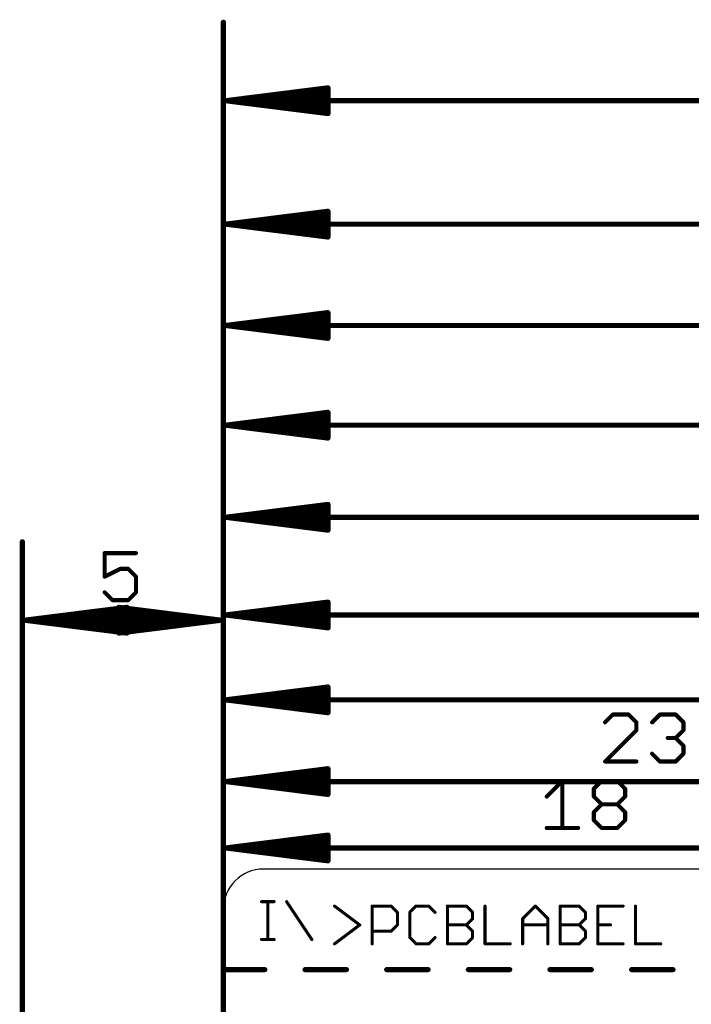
# Model space of a CAD drawing. Extents: x 85.1 to 160.2, y -5 to 84.1.
# Tile 3 of 7: x 85.1 to 101.8, y 57.1 to 81.6. Entities that reach past the tile are written whole.
import ezdxf

# ---------------------------------------------------------------- set-up
doc = ezdxf.new("R2010")
doc.units = 0
for name, color, linetype in [('20', 7, 'CONTINUOUS'), ('21', 253, 'CONTINUOUS'), ('22', 253, 'CONTINUOUS'), ('48', 253, 'CONTINUOUS')]:
    doc.layers.add(name, color=color, linetype=linetype)

msp = doc.modelspace()

# ---------------------------------------------------------------- linework, layer by layer
at = {"layer": '20'}
for p, q in [((155.64, 60.5), (91.17, 60.5)), ((90.17, 55.425), (90.17, 59.5))]:
    msp.add_line(p, q, dxfattribs=at)
msp.add_arc((91.17, 59.5), 1, 90, 180, dxfattribs=at)
at = {"layer": '21', "const_width": 0.0762}
for points in [[(92.9344, 59.5812), (93.5614, 59.1109)], [(93.8699, 58.6406), (93.8699, 59.5812)], [(93.8699, 59.5812), (94.3402, 59.5812)], [(94.3402, 59.5812), (94.4969, 59.4244)], [(94.9622, 59.5812), (94.8054, 59.4244)], [(95.2757, 59.5812), (94.9622, 59.5812)], [(95.4325, 59.4244), (95.2757, 59.5812)], [(95.7409, 58.6406), (95.7409, 59.5812)], [(95.7409, 59.5812), (96.2112, 59.5812)], [(96.2112, 59.5812), (96.368, 59.4244)], [(96.6764, 59.5812), (96.6764, 58.6406)], [(97.6119, 59.2677), (97.9255, 59.5812)], [(97.9255, 59.5812), (98.239, 59.2677)], [(98.5475, 58.6406), (98.5475, 59.5812)], [(98.5475, 59.5812), (99.0178, 59.5812)], [(99.0178, 59.5812), (99.1745, 59.4244)], [(100.1101, 59.5812), (99.483, 59.5812)], [(99.483, 59.5812), (99.483, 58.6406)], [(100.4185, 59.5812), (100.4185, 58.6406)], [(94.4969, 59.4244), (94.4969, 59.1109)], [(94.8054, 59.4244), (94.8054, 58.7974)], [(96.368, 59.2677), (96.2112, 59.1109)], [(96.368, 59.4244), (96.368, 59.2677)], [(97.6119, 58.6406), (97.6119, 59.2677)], [(98.239, 59.2677), (98.239, 58.6406)], [(99.1745, 59.2677), (99.0178, 59.1109)], [(99.1745, 59.4244), (99.1745, 59.2677)], [(93.5614, 59.1109), (92.9344, 58.6406)], [(94.4969, 59.1109), (94.3402, 58.9541)], [(95.7409, 59.1109), (96.2112, 59.1109)], [(96.2112, 59.1109), (96.368, 58.9541)], [(97.6119, 59.1109), (98.239, 59.1109)], [(98.5475, 59.1109), (99.0178, 59.1109)], [(99.0178, 59.1109), (99.1745, 58.9541)], [(99.483, 59.1109), (99.7965, 59.1109)], [(94.3402, 58.9541), (93.8699, 58.9541)], [(94.8054, 58.7974), (94.9622, 58.6406)], [(95.2757, 58.6406), (95.4325, 58.7974)], [(96.368, 58.7974), (96.2112, 58.6406)], [(96.368, 58.9541), (96.368, 58.7974)], [(99.1745, 58.7974), (99.0178, 58.6406)], [(99.1745, 58.9541), (99.1745, 58.7974)], [(94.9622, 58.6406), (95.2757, 58.6406)], [(96.2112, 58.6406), (95.7409, 58.6406)], [(96.6764, 58.6406), (97.3035, 58.6406)], [(99.0178, 58.6406), (98.5475, 58.6406)], [(99.483, 58.6406), (100.1101, 58.6406)], [(100.4185, 58.6406), (101.0456, 58.6406)]]:
    msp.add_lwpolyline(points, dxfattribs=at)
at = {"layer": '21', "const_width": 0.0381}
for points in [[(92.9458, 59.5964, 1), (92.9229, 59.566)], [(93.8889, 59.5812, 1), (93.8508, 59.5812)], [(93.8699, 59.6003, 1), (93.8699, 59.5622)], [(94.3536, 59.5947, 1), (94.3267, 59.5677)], [(94.3402, 59.5622, 1), (94.3402, 59.6003)], [(94.9622, 59.6003, 1), (94.9622, 59.5622)], [(94.9756, 59.5677, 1), (94.9487, 59.5947)], [(95.2892, 59.5947, 1), (95.2622, 59.5677)], [(95.2757, 59.5622, 1), (95.2757, 59.6003)], [(95.7409, 59.6003, 1), (95.7409, 59.5622)], [(95.76, 59.5812, 1), (95.7219, 59.5812)], [(96.2247, 59.5947, 1), (96.1977, 59.5677)], [(96.2112, 59.5622, 1), (96.2112, 59.6003)], [(96.6955, 59.5812, 1), (96.6574, 59.5812)], [(97.9389, 59.5947, 1), (97.912, 59.5677)], [(97.9389, 59.5677, 1), (97.912, 59.5947)], [(98.5665, 59.5812, 1), (98.5284, 59.5812)], [(98.5475, 59.6003, 1), (98.5475, 59.5622)], [(99.0312, 59.5947, 1), (99.0043, 59.5677)], [(99.0178, 59.5622, 1), (99.0178, 59.6003)], [(99.483, 59.6003, 1), (99.483, 59.5622)], [(99.502, 59.5812, 1), (99.4639, 59.5812)], [(100.1101, 59.5622, 1), (100.1101, 59.6003)], [(100.4376, 59.5812, 1), (100.3995, 59.5812)], [(94.516, 59.4244, 1), (94.4779, 59.4244)], [(94.4835, 59.411, 1), (94.5104, 59.4379)], [(94.8244, 59.4244, 1), (94.7863, 59.4244)], [(94.7919, 59.4379, 1), (94.8189, 59.411)], [(95.419, 59.411, 1), (95.4459, 59.4379)], [(96.387, 59.4244, 1), (96.3489, 59.4244)], [(96.3489, 59.2677, 1), (96.387, 59.2677)], [(96.3545, 59.411, 1), (96.3814, 59.4379)], [(96.3814, 59.2542, 1), (96.3545, 59.2811)], [(97.631, 59.2677, 1), (97.5929, 59.2677)], [(97.5985, 59.2811, 1), (97.6254, 59.2542)], [(98.2581, 59.2677, 1), (98.22, 59.2677)], [(98.2255, 59.2542, 1), (98.2525, 59.2811)], [(99.1936, 59.4244, 1), (99.1555, 59.4244)], [(99.1555, 59.2677, 1), (99.1936, 59.2677)], [(99.1611, 59.411, 1), (99.188, 59.4379)], [(99.188, 59.2542, 1), (99.1611, 59.2811)], [(93.5728, 59.0957, 1), (93.55, 59.1261)], [(93.55, 59.0957, 1), (93.5728, 59.1261)], [(94.4779, 59.1109, 1), (94.516, 59.1109)], [(94.5104, 59.0974, 1), (94.4835, 59.1244)], [(95.7409, 59.13, 1), (95.7409, 59.0919)], [(96.2247, 59.1244, 1), (96.1977, 59.0974)], [(96.1977, 59.1244, 1), (96.2247, 59.0974)], [(96.2112, 59.0919, 1), (96.2112, 59.13)], [(97.6119, 59.13, 1), (97.6119, 59.0919)], [(98.239, 59.0919, 1), (98.239, 59.13)], [(98.5475, 59.13, 1), (98.5475, 59.0919)], [(99.0312, 59.1244, 1), (99.0043, 59.0974)], [(99.0043, 59.1244, 1), (99.0312, 59.0974)], [(99.0178, 59.0919, 1), (99.0178, 59.13)], [(99.483, 59.13, 1), (99.483, 59.0919)], [(99.7965, 59.0919, 1), (99.7965, 59.13)], [(93.8699, 58.9732, 1), (93.8699, 58.9351)], [(94.3267, 58.9676, 1), (94.3536, 58.9407)], [(94.3402, 58.9351, 1), (94.3402, 58.9732)], [(94.8189, 58.8108, 1), (94.7919, 58.7839)], [(94.7863, 58.7974, 1), (94.8244, 58.7974)], [(95.4459, 58.7839, 1), (95.419, 58.8108)], [(96.387, 58.9541, 1), (96.3489, 58.9541)], [(96.3489, 58.7974, 1), (96.387, 58.7974)], [(96.3545, 58.9407, 1), (96.3814, 58.9676)], [(96.3814, 58.7839, 1), (96.3545, 58.8108)], [(99.1936, 58.9541, 1), (99.1555, 58.9541)], [(99.1555, 58.7974, 1), (99.1936, 58.7974)], [(99.1611, 58.9407, 1), (99.188, 58.9676)], [(99.188, 58.7839, 1), (99.1611, 58.8108)], [(92.9229, 58.6558, 1), (92.9458, 58.6254)], [(93.8508, 58.6406, 1), (93.8889, 58.6406)], [(94.9622, 58.6597, 1), (94.9622, 58.6216)], [(94.9487, 58.6271, 1), (94.9756, 58.6541)], [(95.2622, 58.6541, 1), (95.2892, 58.6271)], [(95.2757, 58.6216, 1), (95.2757, 58.6597)], [(95.7409, 58.6597, 1), (95.7409, 58.6216)], [(95.7219, 58.6406, 1), (95.76, 58.6406)], [(96.1977, 58.6541, 1), (96.2247, 58.6271)], [(96.2112, 58.6216, 1), (96.2112, 58.6597)], [(96.6764, 58.6597, 1), (96.6764, 58.6216)], [(96.6574, 58.6406, 1), (96.6955, 58.6406)], [(97.3035, 58.6216, 1), (97.3035, 58.6597)], [(97.5929, 58.6406, 1), (97.631, 58.6406)], [(98.22, 58.6406, 1), (98.2581, 58.6406)], [(98.5475, 58.6597, 1), (98.5475, 58.6216)], [(98.5284, 58.6406, 1), (98.5665, 58.6406)], [(99.0043, 58.6541, 1), (99.0312, 58.6271)], [(99.0178, 58.6216, 1), (99.0178, 58.6597)], [(99.483, 58.6597, 1), (99.483, 58.6216)], [(99.4639, 58.6406, 1), (99.502, 58.6406)], [(100.1101, 58.6216, 1), (100.1101, 58.6597)], [(100.4185, 58.6597, 1), (100.4185, 58.6216)], [(100.3995, 58.6406, 1), (100.4376, 58.6406)], [(101.0456, 58.6216, 1), (101.0456, 58.6597)]]:
    msp.add_lwpolyline(points, format="xyb", dxfattribs=at)
at = {"layer": '22', "const_width": 0.0762}
for points in [[(91.1194, 59.6907), (91.4329, 59.6907)], [(91.2761, 59.6907), (91.2761, 58.75)], [(91.743, 59.6907), (92.3701, 58.75)], [(91.1194, 58.75), (91.4329, 58.75)]]:
    msp.add_lwpolyline(points, dxfattribs=at)
at = {"layer": '22', "const_width": 0.0381}
for points in [[(91.1194, 59.7097, 1), (91.1194, 59.6716)], [(91.2952, 59.6907, 1), (91.2571, 59.6907)], [(91.4329, 59.6716, 1), (91.4329, 59.7097)], [(91.7589, 59.7012, 1), (91.7272, 59.6801)], [(91.1194, 58.7691, 1), (91.1194, 58.731)], [(91.4329, 58.731, 1), (91.4329, 58.7691)], [(92.3542, 58.7395, 1), (92.3859, 58.7606)], [(91.2571, 58.75, 1), (91.2952, 58.75)]]:
    msp.add_lwpolyline(points, format="xyb", dxfattribs=at)
at = {"layer": '48'}
for points, const_width in [([(90.17, 59.5), (90.17, 81.56)], 0.13), ([(90.235, 79.61), (92.77, 79.9292)], 0.13), ([(90.235, 79.61), (92.77, 79.87)], 0.13), ([(92.77, 79.9292), (92.77, 79.2908)], 0.13), ([(90.235, 79.61), (92.77, 79.74)], 0.13), ([(90.235, 79.61), (156.575, 79.61)], 0.13), ([(92.77, 79.2908), (90.235, 79.61)], 0.13), ([(92.77, 79.48), (90.235, 79.61)], 0.13), ([(92.77, 79.35), (90.235, 79.61)], 0.13), ([(90.17, 59.5), (90.17, 78.49)], 0.13), ([(90.235, 76.54), (92.77, 76.8592)], 0.13), ([(92.77, 76.8592), (92.77, 76.2208)], 0.13), ([(90.235, 76.54), (92.77, 76.8)], 0.13), ([(90.235, 76.54), (92.77, 76.67)], 0.13), ([(90.235, 76.54), (154.825, 76.54)], 0.13), ([(92.77, 76.2208), (90.235, 76.54)], 0.13), ([(92.77, 76.41), (90.235, 76.54)], 0.13), ([(92.77, 76.28), (90.235, 76.54)], 0.13), ([(90.17, 59.5), (90.17, 75.97)], 0.13), ([(90.235, 74.02), (92.77, 74.3392)], 0.13), ([(90.235, 74.02), (92.77, 74.28)], 0.13), ([(90.235, 74.02), (92.77, 74.15)], 0.13), ([(92.77, 74.3392), (92.77, 73.7008)], 0.13), ([(90.235, 74.02), (152.102, 74.02)], 0.13), ([(92.77, 73.7008), (90.235, 74.02)], 0.13), ([(92.77, 73.89), (90.235, 74.02)], 0.13), ([(92.77, 73.76), (90.235, 74.02)], 0.13), ([(90.17, 0.5), (90.17, 73.49)], 0.13), ([(90.235, 71.54), (92.77, 71.8592)], 0.13), ([(90.235, 71.54), (92.77, 71.8)], 0.13), ([(92.77, 71.8592), (92.77, 71.2208)], 0.13), ([(90.235, 71.54), (92.77, 71.67)], 0.13), ([(90.235, 71.54), (144.869, 71.54)], 0.13), ([(92.77, 71.2208), (90.235, 71.54)], 0.13), ([(92.77, 71.41), (90.235, 71.54)], 0.13), ([(92.77, 71.28), (90.235, 71.54)], 0.13), ([(90.17, 59.5), (90.17, 71.2)], 0.13), ([(90.235, 69.25), (92.77, 69.5692)], 0.13), ([(90.235, 69.25), (92.77, 69.51)], 0.13), ([(92.77, 69.5692), (92.77, 68.9308)], 0.13), ([(90.235, 69.25), (92.77, 69.38)], 0.13), ([(90.235, 69.25), (143.031, 69.25)], 0.13), ([(92.77, 68.9308), (90.235, 69.25)], 0.13), ([(92.77, 69.12), (90.235, 69.25)], 0.13), ([(92.77, 68.99), (90.235, 69.25)], 0.13), ([(90.17, 0.5), (90.17, 68.77)], 0.13), ([(85.17, 55.425), (85.17, 68.64)], 0.13), ([(90.17, 0.5), (90.17, 68.64)], 0.13), ([(87.9961, 68.3577), (87.2165, 68.3577)], 0.1016), ([(87.2165, 68.3577), (87.2165, 67.773)], 0.1016), ([(87.2165, 67.773), (87.6063, 67.9679)], 0.1016), ([(87.6063, 67.9679), (87.8012, 67.9679)], 0.1016), ([(87.8012, 67.9679), (87.9961, 67.773)], 0.1016), ([(87.9961, 67.773), (87.9961, 67.3832)], 0.1016), ([(87.4114, 67.1883), (87.2165, 67.3832)], 0.1016), ([(87.9961, 67.3832), (87.8012, 67.1883)], 0.1016), ([(87.8012, 67.1883), (87.4114, 67.1883)], 0.1016), ([(90.235, 66.82), (92.77, 67.1392)], 0.13), ([(90.235, 66.82), (92.77, 67.08)], 0.13), ([(92.77, 67.1392), (92.77, 66.5008)], 0.13), ([(85.235, 66.69), (87.77, 67.0092)], 0.13), ([(85.235, 66.69), (87.77, 66.95)], 0.13), ([(85.235, 66.69), (87.77, 66.82)], 0.13), ([(90.105, 66.69), (87.57, 67.0092)], 0.13), ([(87.57, 67.0092), (87.57, 66.3708)], 0.13), ([(90.105, 66.69), (87.57, 66.95)], 0.13), ([(90.105, 66.69), (87.57, 66.82)], 0.13), ([(87.77, 67.0092), (87.77, 66.3708)], 0.13), ([(90.235, 66.82), (92.77, 66.95)], 0.13), ([(90.235, 66.82), (134.575, 66.82)], 0.13), ([(92.77, 66.5008), (90.235, 66.82)], 0.13), ([(92.77, 66.69), (90.235, 66.82)], 0.13), ([(92.77, 66.56), (90.235, 66.82)], 0.13), ([(90.105, 66.69), (85.235, 66.69)], 0.13), ([(87.77, 66.3708), (85.235, 66.69)], 0.13), ([(87.77, 66.56), (85.235, 66.69)], 0.13), ([(87.77, 66.43), (85.235, 66.69)], 0.13), ([(87.57, 66.3708), (90.105, 66.69)], 0.13), ([(87.57, 66.56), (90.105, 66.69)], 0.13), ([(87.57, 66.43), (90.105, 66.69)], 0.13), ([(90.17, 59.5), (90.17, 66.659)], 0.13), ([(90.235, 64.709), (92.77, 65.0282)], 0.13), ([(90.235, 64.709), (92.77, 64.969)], 0.13), ([(90.235, 64.709), (92.77, 64.839)], 0.13), ([(92.77, 65.0282), (92.77, 64.3898)], 0.13), ([(90.17, 0.5), (90.17, 64.627)], 0.13), ([(90.235, 64.709), (128.105, 64.709)], 0.13), ([(92.77, 64.3898), (90.235, 64.709)], 0.13), ([(92.77, 64.579), (90.235, 64.709)], 0.13), ([(92.77, 64.449), (90.235, 64.709)], 0.13), ([(99.8571, 64.3447), (99.6622, 64.1498)], 0.1016), ([(100.2469, 64.3447), (99.8571, 64.3447)], 0.1016), ([(100.4418, 64.1498), (100.2469, 64.3447)], 0.1016), ([(100.4418, 63.9549), (100.4418, 64.1498)], 0.1016), ([(100.8316, 64.1498), (101.0265, 64.3447)], 0.1016), ([(101.0265, 64.3447), (101.4163, 64.3447)], 0.1016), ([(101.4163, 64.3447), (101.6112, 64.1498)], 0.1016), ([(101.6112, 64.1498), (101.6112, 63.9549)], 0.1016), ([(99.6622, 63.1753), (100.4418, 63.9549)], 0.1016), ([(101.6112, 63.9549), (101.4163, 63.76)], 0.1016), ([(101.4163, 63.76), (101.2214, 63.76)], 0.1016), ([(101.4163, 63.76), (101.6112, 63.5651)], 0.1016), ([(101.6112, 63.5651), (101.6112, 63.3702)], 0.1016), ([(100.4418, 63.1753), (99.6622, 63.1753)], 0.1016), ([(101.0265, 63.1753), (100.8316, 63.3702)], 0.1016), ([(101.4163, 63.1753), (101.0265, 63.1753)], 0.1016), ([(101.6112, 63.3702), (101.4163, 63.1753)], 0.1016), ([(90.17, 59.5), (90.17, 62.976)], 0.13), ([(90.235, 62.677), (92.77, 62.9962)], 0.13), ([(90.235, 62.677), (92.77, 62.937)], 0.13), ([(92.77, 62.9962), (92.77, 62.3578)], 0.13), ([(90.235, 62.677), (92.77, 62.807)], 0.13), ([(90.235, 62.677), (113.531, 62.677)], 0.13), ([(92.77, 62.3578), (90.235, 62.677)], 0.13), ([(92.77, 62.547), (90.235, 62.677)], 0.13), ([(92.77, 62.417), (90.235, 62.677)], 0.13), ([(98.2122, 62.3039), (98.602, 62.6937)], 0.1016), ([(98.602, 62.6937), (98.602, 61.5243)], 0.1016), ([(99.3816, 62.4988), (99.5765, 62.6937)], 0.1016), ([(99.5765, 62.6937), (99.9663, 62.6937)], 0.1016), ([(99.9663, 62.6937), (100.1612, 62.4988)], 0.1016), ([(99.3816, 62.3039), (99.3816, 62.4988)], 0.1016), ([(100.1612, 62.4988), (100.1612, 62.3039)], 0.1016), ([(99.5765, 62.109), (99.3816, 62.3039)], 0.1016), ([(100.1612, 62.3039), (99.9663, 62.109)], 0.1016), ([(99.3816, 61.9141), (99.5765, 62.109)], 0.1016), ([(99.3816, 61.7192), (99.3816, 61.9141)], 0.1016), ([(99.5765, 62.109), (99.9663, 62.109)], 0.1016), ([(99.9663, 62.109), (100.1612, 61.9141)], 0.1016), ([(100.1612, 61.9141), (100.1612, 61.7192)], 0.1016), ([(99.5765, 61.5243), (99.3816, 61.7192)], 0.1016), ([(100.1612, 61.7192), (99.9663, 61.5243)], 0.1016), ([(98.2122, 61.5243), (98.9918, 61.5243)], 0.1016), ([(99.9663, 61.5243), (99.5765, 61.5243)], 0.1016), ([(90.235, 61.026), (92.77, 61.3452)], 0.13), ([(90.235, 61.026), (92.77, 61.286)], 0.13), ([(90.235, 61.026), (92.77, 61.156)], 0.13), ([(92.77, 61.3452), (92.77, 60.7068)], 0.13), ([(90.235, 61.026), (108.105, 61.026)], 0.13), ([(92.77, 60.7068), (90.235, 61.026)], 0.13), ([(92.77, 60.896), (90.235, 61.026)], 0.13), ([(92.77, 60.766), (90.235, 61.026)], 0.13), ([(90.17, 58), (91.2003, 58)], 0.127), ([(92.2003, 58), (93.2306, 58)], 0.127), ([(94.2306, 58), (95.2609, 58)], 0.127), ([(96.2609, 58), (97.2912, 58)], 0.127), ([(98.2912, 58), (99.3215, 58)], 0.127), ([(100.3215, 58), (101.3518, 58)], 0.127)]:
    msp.add_lwpolyline(points, dxfattribs=dict(at, const_width=const_width))
for points, const_width in [([(90.2025, 81.56, 1), (90.1375, 81.56)], 0.065), ([(92.8025, 79.9292, 1), (92.7375, 79.9292)], 0.065), ([(92.7741, 79.897, 1), (92.7659, 79.9615)], 0.065), ([(92.7733, 79.8377, 1), (92.7667, 79.9023)], 0.065), ([(90.235, 79.6425, 1), (90.235, 79.5775)], 0.065), ([(90.2391, 79.6422, 1), (90.2309, 79.5778)], 0.065), ([(90.2333, 79.6425, 1), (90.2367, 79.5775)], 0.065), ([(90.2367, 79.6425, 1), (90.2333, 79.5775)], 0.065), ([(90.2383, 79.6423, 1), (90.2317, 79.5777)], 0.065), ([(90.2317, 79.6423, 1), (90.2383, 79.5777)], 0.065), ([(90.2309, 79.6422, 1), (90.2391, 79.5778)], 0.065), ([(92.7717, 79.7075, 1), (92.7683, 79.7725)], 0.065), ([(92.7659, 79.2585, 1), (92.7741, 79.323)], 0.065), ([(92.7667, 79.3177, 1), (92.7733, 79.3823)], 0.065), ([(92.7683, 79.4475, 1), (92.7717, 79.5125)], 0.065), ([(92.7375, 79.2908, 1), (92.8025, 79.2908)], 0.065), ([(90.2025, 78.49, 1), (90.1375, 78.49)], 0.065), ([(92.8025, 76.8592, 1), (92.7375, 76.8592)], 0.065), ([(92.7741, 76.827, 1), (92.7659, 76.8915)], 0.065), ([(92.7733, 76.7677, 1), (92.7667, 76.8323)], 0.065), ([(92.7717, 76.6375, 1), (92.7683, 76.7025)], 0.065), ([(90.235, 76.5725, 1), (90.235, 76.5075)], 0.065), ([(90.2391, 76.5722, 1), (90.2309, 76.5078)], 0.065), ([(90.2333, 76.5725, 1), (90.2367, 76.5075)], 0.065), ([(90.2367, 76.5725, 1), (90.2333, 76.5075)], 0.065), ([(90.2383, 76.5723, 1), (90.2317, 76.5077)], 0.065), ([(90.2317, 76.5723, 1), (90.2383, 76.5077)], 0.065), ([(90.2309, 76.5722, 1), (90.2391, 76.5078)], 0.065), ([(92.7683, 76.3775, 1), (92.7717, 76.4425)], 0.065), ([(92.7375, 76.2208, 1), (92.8025, 76.2208)], 0.065), ([(92.7659, 76.1885, 1), (92.7741, 76.253)], 0.065), ([(92.7667, 76.2477, 1), (92.7733, 76.3123)], 0.065), ([(90.2025, 75.97, 1), (90.1375, 75.97)], 0.065), ([(92.8025, 74.3392, 1), (92.7375, 74.3392)], 0.065), ([(92.7741, 74.307, 1), (92.7659, 74.3715)], 0.065), ([(92.7733, 74.2477, 1), (92.7667, 74.3123)], 0.065), ([(92.7717, 74.1175, 1), (92.7683, 74.1825)], 0.065), ([(90.235, 74.0525, 1), (90.235, 73.9875)], 0.065), ([(90.2391, 74.0522, 1), (90.2309, 73.9878)], 0.065), ([(90.2333, 74.0525, 1), (90.2367, 73.9875)], 0.065), ([(90.2367, 74.0525, 1), (90.2333, 73.9875)], 0.065), ([(90.2383, 74.0523, 1), (90.2317, 73.9877)], 0.065), ([(90.2317, 74.0523, 1), (90.2383, 73.9877)], 0.065), ([(90.2309, 74.0522, 1), (90.2391, 73.9878)], 0.065), ([(92.7683, 73.8575, 1), (92.7717, 73.9225)], 0.065), ([(92.7375, 73.7008, 1), (92.8025, 73.7008)], 0.065), ([(92.7659, 73.6685, 1), (92.7741, 73.733)], 0.065), ([(92.7667, 73.7277, 1), (92.7733, 73.7923)], 0.065), ([(90.2025, 73.49, 1), (90.1375, 73.49)], 0.065), ([(92.8025, 71.8592, 1), (92.7375, 71.8592)], 0.065), ([(92.7741, 71.827, 1), (92.7659, 71.8915)], 0.065), ([(92.7733, 71.7677, 1), (92.7667, 71.8323)], 0.065), ([(90.235, 71.5725, 1), (90.235, 71.5075)], 0.065), ([(90.2391, 71.5722, 1), (90.2309, 71.5078)], 0.065), ([(90.2333, 71.5725, 1), (90.2367, 71.5075)], 0.065), ([(90.2367, 71.5725, 1), (90.2333, 71.5075)], 0.065), ([(90.2383, 71.5723, 1), (90.2317, 71.5077)], 0.065), ([(90.2317, 71.5723, 1), (90.2383, 71.5077)], 0.065), ([(90.2309, 71.5722, 1), (90.2391, 71.5078)], 0.065), ([(92.7717, 71.6375, 1), (92.7683, 71.7025)], 0.065), ([(90.2025, 71.2, 1), (90.1375, 71.2)], 0.065), ([(92.7659, 71.1885, 1), (92.7741, 71.253)], 0.065), ([(92.7667, 71.2477, 1), (92.7733, 71.3123)], 0.065), ([(92.7683, 71.3775, 1), (92.7717, 71.4425)], 0.065), ([(92.7375, 71.2208, 1), (92.8025, 71.2208)], 0.065), ([(92.8025, 69.5692, 1), (92.7375, 69.5692)], 0.065), ([(92.7741, 69.537, 1), (92.7659, 69.6015)], 0.065), ([(92.7733, 69.4777, 1), (92.7667, 69.5423)], 0.065), ([(90.235, 69.2825, 1), (90.235, 69.2175)], 0.065), ([(90.2391, 69.2822, 1), (90.2309, 69.2178)], 0.065), ([(90.2333, 69.2825, 1), (90.2367, 69.2175)], 0.065), ([(90.2367, 69.2825, 1), (90.2333, 69.2175)], 0.065), ([(90.2383, 69.2823, 1), (90.2317, 69.2177)], 0.065), ([(90.2317, 69.2823, 1), (90.2383, 69.2177)], 0.065), ([(90.2309, 69.2822, 1), (90.2391, 69.2178)], 0.065), ([(92.7717, 69.3475, 1), (92.7683, 69.4125)], 0.065), ([(92.7667, 68.9577, 1), (92.7733, 69.0223)], 0.065), ([(92.7683, 69.0875, 1), (92.7717, 69.1525)], 0.065), ([(90.2025, 68.77, 1), (90.1375, 68.77)], 0.065), ([(92.7375, 68.9308, 1), (92.8025, 68.9308)], 0.065), ([(92.7659, 68.8985, 1), (92.7741, 68.963)], 0.065), ([(85.2025, 68.64, 1), (85.1375, 68.64)], 0.065), ([(90.2025, 68.64, 1), (90.1375, 68.64)], 0.065), ([(87.2165, 68.3831, 1), (87.2165, 68.3323)], 0.0508), ([(87.2419, 68.3577, 1), (87.1911, 68.3577)], 0.0508), ([(87.9961, 68.3323, 1), (87.9961, 68.3831)], 0.0508), ([(87.6063, 67.9933, 1), (87.6063, 67.9425)], 0.0508), ([(87.6176, 67.9452, 1), (87.5949, 67.9906)], 0.0508), ([(87.8191, 67.9859, 1), (87.7832, 67.9499)], 0.0508), ([(87.8012, 67.9425, 1), (87.8012, 67.9933)], 0.0508), ([(87.2051, 67.7957, 1), (87.2278, 67.7503)], 0.0508), ([(87.1911, 67.773, 1), (87.2419, 67.773)], 0.0508), ([(88.0215, 67.773, 1), (87.9707, 67.773)], 0.0508), ([(87.9781, 67.755, 1), (88.014, 67.791)], 0.0508), ([(87.2345, 67.4012, 1), (87.1985, 67.3652)], 0.0508), ([(87.9707, 67.3832, 1), (88.0215, 67.3832)], 0.0508), ([(88.014, 67.3652, 1), (87.9781, 67.4012)], 0.0508), ([(87.4114, 67.2137, 1), (87.4114, 67.1629)], 0.0508), ([(87.3934, 67.1703, 1), (87.4293, 67.2063)], 0.0508), ([(87.7832, 67.2063, 1), (87.8191, 67.1703)], 0.0508), ([(87.8012, 67.1629, 1), (87.8012, 67.2137)], 0.0508), ([(92.8025, 67.1392, 1), (92.7375, 67.1392)], 0.065), ([(92.7741, 67.107, 1), (92.7659, 67.1715)], 0.065), ([(92.7733, 67.0477, 1), (92.7667, 67.1123)], 0.065), ([(87.5741, 67.0415, 1), (87.5659, 66.977)], 0.065), ([(87.6025, 67.0092, 1), (87.5375, 67.0092)], 0.065), ([(87.5733, 66.9823, 1), (87.5667, 66.9177)], 0.065), ([(87.5717, 66.8525, 1), (87.5683, 66.7875)], 0.065), ([(87.8025, 67.0092, 1), (87.7375, 67.0092)], 0.065), ([(87.7741, 66.977, 1), (87.7659, 67.0415)], 0.065), ([(87.7733, 66.9177, 1), (87.7667, 66.9823)], 0.065), ([(87.7717, 66.7875, 1), (87.7683, 66.8525)], 0.065), ([(90.235, 66.8525, 1), (90.235, 66.7875)], 0.065), ([(90.2391, 66.8522, 1), (90.2309, 66.7878)], 0.065), ([(90.2333, 66.8525, 1), (90.2367, 66.7875)], 0.065), ([(90.2367, 66.8525, 1), (90.2333, 66.7875)], 0.065), ([(90.2383, 66.8523, 1), (90.2317, 66.7877)], 0.065), ([(90.2317, 66.8523, 1), (90.2383, 66.7877)], 0.065), ([(90.2309, 66.8522, 1), (90.2391, 66.7878)], 0.065), ([(92.7717, 66.9175, 1), (92.7683, 66.9825)], 0.065), ([(85.235, 66.7225, 1), (85.235, 66.6575)], 0.065), ([(85.2391, 66.7222, 1), (85.2309, 66.6578)], 0.065), ([(85.2333, 66.7225, 1), (85.2367, 66.6575)], 0.065), ([(85.2367, 66.7225, 1), (85.2333, 66.6575)], 0.065), ([(85.2383, 66.7223, 1), (85.2317, 66.6577)], 0.065), ([(85.2317, 66.7223, 1), (85.2383, 66.6577)], 0.065), ([(85.2309, 66.7222, 1), (85.2391, 66.6578)], 0.065), ([(87.5683, 66.5925, 1), (87.5717, 66.5275)], 0.065), ([(87.7683, 66.5275, 1), (87.7717, 66.5925)], 0.065), ([(90.1091, 66.6578, 1), (90.1009, 66.7222)], 0.065), ([(90.1009, 66.6578, 1), (90.1091, 66.7222)], 0.065), ([(90.1083, 66.6577, 1), (90.1017, 66.7223)], 0.065), ([(90.1017, 66.6577, 1), (90.1083, 66.7223)], 0.065), ([(90.1033, 66.6575, 1), (90.1067, 66.7225)], 0.065), ([(90.1067, 66.6575, 1), (90.1033, 66.7225)], 0.065), ([(90.105, 66.6575, 1), (90.105, 66.7225)], 0.065), ([(90.2025, 66.659, 1), (90.1375, 66.659)], 0.065), ([(92.7667, 66.5277, 1), (92.7733, 66.5923)], 0.065), ([(92.7683, 66.6575, 1), (92.7717, 66.7225)], 0.065), ([(87.5667, 66.4623, 1), (87.5733, 66.3977)], 0.065), ([(87.5659, 66.403, 1), (87.5741, 66.3385)], 0.065), ([(87.5375, 66.3708, 1), (87.6025, 66.3708)], 0.065), ([(87.7375, 66.3708, 1), (87.8025, 66.3708)], 0.065), ([(87.7659, 66.3385, 1), (87.7741, 66.403)], 0.065), ([(87.7667, 66.3977, 1), (87.7733, 66.4623)], 0.065), ([(92.7375, 66.5008, 1), (92.8025, 66.5008)], 0.065), ([(92.7659, 66.4685, 1), (92.7741, 66.533)], 0.065), ([(92.8025, 65.0282, 1), (92.7375, 65.0282)], 0.065), ([(92.7741, 64.996, 1), (92.7659, 65.0605)], 0.065), ([(92.7733, 64.9367, 1), (92.7667, 65.0013)], 0.065), ([(92.7717, 64.8065, 1), (92.7683, 64.8715)], 0.065), ([(90.2025, 64.627, 1), (90.1375, 64.627)], 0.065), ([(90.235, 64.7415, 1), (90.235, 64.6765)], 0.065), ([(90.2391, 64.7412, 1), (90.2309, 64.6768)], 0.065), ([(90.2333, 64.7415, 1), (90.2367, 64.6765)], 0.065), ([(90.2367, 64.7415, 1), (90.2333, 64.6765)], 0.065), ([(90.2383, 64.7413, 1), (90.2317, 64.6767)], 0.065), ([(90.2317, 64.7413, 1), (90.2383, 64.6767)], 0.065), ([(90.2309, 64.7412, 1), (90.2391, 64.6768)], 0.065), ([(92.7375, 64.3898, 1), (92.8025, 64.3898)], 0.065), ([(92.7659, 64.3575, 1), (92.7741, 64.422)], 0.065), ([(92.7667, 64.4167, 1), (92.7733, 64.4813)], 0.065), ([(92.7683, 64.5465, 1), (92.7717, 64.6115)], 0.065), ([(99.6442, 64.1678, 1), (99.6801, 64.1318)], 0.0508), ([(99.8571, 64.3701, 1), (99.8571, 64.3193)], 0.0508), ([(99.875, 64.3267, 1), (99.8391, 64.3627)], 0.0508), ([(100.2648, 64.3627, 1), (100.2289, 64.3267)], 0.0508), ([(100.2469, 64.3193, 1), (100.2469, 64.3701)], 0.0508), ([(100.4672, 64.1498, 1), (100.4164, 64.1498)], 0.0508), ([(100.4238, 64.1318, 1), (100.4597, 64.1678)], 0.0508), ([(100.8136, 64.1678, 1), (100.8495, 64.1318)], 0.0508), ([(101.0265, 64.3701, 1), (101.0265, 64.3193)], 0.0508), ([(101.0444, 64.3267, 1), (101.0085, 64.3627)], 0.0508), ([(101.4342, 64.3627, 1), (101.3983, 64.3267)], 0.0508), ([(101.4163, 64.3193, 1), (101.4163, 64.3701)], 0.0508), ([(101.6366, 64.1498, 1), (101.5858, 64.1498)], 0.0508), ([(101.5932, 64.1318, 1), (101.6291, 64.1678)], 0.0508), ([(100.4164, 63.9549, 1), (100.4672, 63.9549)], 0.0508), ([(100.4597, 63.9369, 1), (100.4238, 63.9729)], 0.0508), ([(101.5858, 63.9549, 1), (101.6366, 63.9549)], 0.0508), ([(101.6291, 63.9369, 1), (101.5932, 63.9729)], 0.0508), ([(101.2214, 63.7854, 1), (101.2214, 63.7346)], 0.0508), ([(101.4342, 63.778, 1), (101.3983, 63.742)], 0.0508), ([(101.3983, 63.778, 1), (101.4342, 63.742)], 0.0508), ([(101.4163, 63.7346, 1), (101.4163, 63.7854)], 0.0508), ([(101.6366, 63.5651, 1), (101.5858, 63.5651)], 0.0508), ([(101.5932, 63.5471, 1), (101.6291, 63.5831)], 0.0508), ([(99.6442, 63.1933, 1), (99.6801, 63.1573)], 0.0508), ([(99.6622, 63.2007, 1), (99.6622, 63.1499)], 0.0508), ([(100.4418, 63.1499, 1), (100.4418, 63.2007)], 0.0508), ([(100.8495, 63.3882, 1), (100.8136, 63.3522)], 0.0508), ([(101.0265, 63.2007, 1), (101.0265, 63.1499)], 0.0508), ([(101.0085, 63.1573, 1), (101.0444, 63.1933)], 0.0508), ([(101.3983, 63.1933, 1), (101.4342, 63.1573)], 0.0508), ([(101.4163, 63.1499, 1), (101.4163, 63.2007)], 0.0508), ([(101.5858, 63.3702, 1), (101.6366, 63.3702)], 0.0508), ([(101.6291, 63.3522, 1), (101.5932, 63.3882)], 0.0508), ([(90.2025, 62.976, 1), (90.1375, 62.976)], 0.065), ([(92.8025, 62.9962, 1), (92.7375, 62.9962)], 0.065), ([(92.7741, 62.964, 1), (92.7659, 63.0285)], 0.065), ([(92.7733, 62.9047, 1), (92.7667, 62.9693)], 0.065), ([(90.235, 62.7095, 1), (90.235, 62.6445)], 0.065), ([(90.2391, 62.7092, 1), (90.2309, 62.6448)], 0.065), ([(90.2333, 62.7095, 1), (90.2367, 62.6445)], 0.065), ([(90.2367, 62.7095, 1), (90.2333, 62.6445)], 0.065), ([(90.2383, 62.7093, 1), (90.2317, 62.6447)], 0.065), ([(90.2317, 62.7093, 1), (90.2383, 62.6447)], 0.065), ([(90.2309, 62.7092, 1), (90.2391, 62.6448)], 0.065), ([(92.7717, 62.7745, 1), (92.7683, 62.8395)], 0.065), ([(98.6274, 62.6937, 1), (98.5766, 62.6937)], 0.0508), ([(98.6199, 62.6757, 1), (98.584, 62.7117)], 0.0508), ([(99.5765, 62.7191, 1), (99.5765, 62.6683)], 0.0508), ([(99.5944, 62.6757, 1), (99.5585, 62.7117)], 0.0508), ([(99.9842, 62.7117, 1), (99.9483, 62.6757)], 0.0508), ([(99.9663, 62.6683, 1), (99.9663, 62.7191)], 0.0508), ([(92.7667, 62.3847, 1), (92.7733, 62.4493)], 0.065), ([(92.7683, 62.5145, 1), (92.7717, 62.5795)], 0.065), ([(99.3636, 62.5168, 1), (99.3995, 62.4808)], 0.0508), ([(99.407, 62.4988, 1), (99.3562, 62.4988)], 0.0508), ([(100.1866, 62.4988, 1), (100.1358, 62.4988)], 0.0508), ([(100.1432, 62.4808, 1), (100.1791, 62.5168)], 0.0508), ([(92.7375, 62.3578, 1), (92.8025, 62.3578)], 0.065), ([(92.7659, 62.3255, 1), (92.7741, 62.39)], 0.065), ([(98.1942, 62.3219, 1), (98.2301, 62.2859)], 0.0508), ([(99.3995, 62.3219, 1), (99.3636, 62.2859)], 0.0508), ([(99.3562, 62.3039, 1), (99.407, 62.3039)], 0.0508), ([(100.1358, 62.3039, 1), (100.1866, 62.3039)], 0.0508), ([(100.1791, 62.2859, 1), (100.1432, 62.3219)], 0.0508), ([(99.3636, 61.9321, 1), (99.3995, 61.8961)], 0.0508), ([(99.407, 61.9141, 1), (99.3562, 61.9141)], 0.0508), ([(99.5765, 62.1344, 1), (99.5765, 62.0836)], 0.0508), ([(99.5944, 62.091, 1), (99.5585, 62.127)], 0.0508), ([(99.5585, 62.091, 1), (99.5944, 62.127)], 0.0508), ([(99.9842, 62.127, 1), (99.9483, 62.091)], 0.0508), ([(99.9483, 62.127, 1), (99.9842, 62.091)], 0.0508), ([(99.9663, 62.0836, 1), (99.9663, 62.1344)], 0.0508), ([(100.1866, 61.9141, 1), (100.1358, 61.9141)], 0.0508), ([(100.1432, 61.8961, 1), (100.1791, 61.9321)], 0.0508), ([(99.3995, 61.7372, 1), (99.3636, 61.7012)], 0.0508), ([(99.3562, 61.7192, 1), (99.407, 61.7192)], 0.0508), ([(100.1358, 61.7192, 1), (100.1866, 61.7192)], 0.0508), ([(100.1791, 61.7012, 1), (100.1432, 61.7372)], 0.0508), ([(98.2122, 61.5497, 1), (98.2122, 61.4989)], 0.0508), ([(98.5766, 61.5243, 1), (98.6274, 61.5243)], 0.0508), ([(98.9918, 61.4989, 1), (98.9918, 61.5497)], 0.0508), ([(99.5765, 61.5497, 1), (99.5765, 61.4989)], 0.0508), ([(99.5585, 61.5063, 1), (99.5944, 61.5423)], 0.0508), ([(99.9483, 61.5423, 1), (99.9842, 61.5063)], 0.0508), ([(99.9663, 61.4989, 1), (99.9663, 61.5497)], 0.0508), ([(92.8025, 61.3452, 1), (92.7375, 61.3452)], 0.065), ([(92.7741, 61.313, 1), (92.7659, 61.3775)], 0.065), ([(92.7733, 61.2537, 1), (92.7667, 61.3183)], 0.065), ([(92.7717, 61.1235, 1), (92.7683, 61.1885)], 0.065), ([(90.235, 61.0585, 1), (90.235, 60.9935)], 0.065), ([(90.2391, 61.0582, 1), (90.2309, 60.9938)], 0.065), ([(90.2333, 61.0585, 1), (90.2367, 60.9935)], 0.065), ([(90.2367, 61.0585, 1), (90.2333, 60.9935)], 0.065), ([(90.2383, 61.0583, 1), (90.2317, 60.9937)], 0.065), ([(90.2317, 61.0583, 1), (90.2383, 60.9937)], 0.065), ([(90.2309, 61.0582, 1), (90.2391, 60.9938)], 0.065), ([(92.7375, 60.7068, 1), (92.8025, 60.7068)], 0.065), ([(92.7659, 60.6745, 1), (92.7741, 60.739)], 0.065), ([(92.7667, 60.7337, 1), (92.7733, 60.7983)], 0.065), ([(92.7683, 60.8635, 1), (92.7717, 60.9285)], 0.065), ([(90.1375, 59.5, 1), (90.2025, 59.5)], 0.065), ([(90.1375, 59.5, 1), (90.2025, 59.5)], 0.065), ([(90.1375, 59.5, 1), (90.2025, 59.5)], 0.065), ([(90.1375, 59.5, 1), (90.2025, 59.5)], 0.065), ([(90.1375, 59.5, 1), (90.2025, 59.5)], 0.065), ([(90.1375, 59.5, 1), (90.2025, 59.5)], 0.065), ([(90.17, 58.0318, 1), (90.17, 57.9682)], 0.0635), ([(91.2003, 57.9682, 1), (91.2003, 58.0318)], 0.0635), ([(92.2003, 58.0318, 1), (92.2003, 57.9682)], 0.0635), ([(93.2306, 57.9682, 1), (93.2306, 58.0318)], 0.0635), ([(94.2306, 58.0318, 1), (94.2306, 57.9682)], 0.0635), ([(95.2609, 57.9682, 1), (95.2609, 58.0318)], 0.0635), ([(96.2609, 58.0318, 1), (96.2609, 57.9682)], 0.0635), ([(97.2912, 57.9682, 1), (97.2912, 58.0318)], 0.0635), ([(98.2912, 58.0318, 1), (98.2912, 57.9682)], 0.0635), ([(99.3215, 57.9682, 1), (99.3215, 58.0318)], 0.0635), ([(100.3215, 58.0318, 1), (100.3215, 57.9682)], 0.0635), ([(101.3518, 57.9682, 1), (101.3518, 58.0318)], 0.0635)]:
    msp.add_lwpolyline(points, format="xyb", dxfattribs=dict(at, const_width=const_width))

doc.saveas('drawing.dxf')
